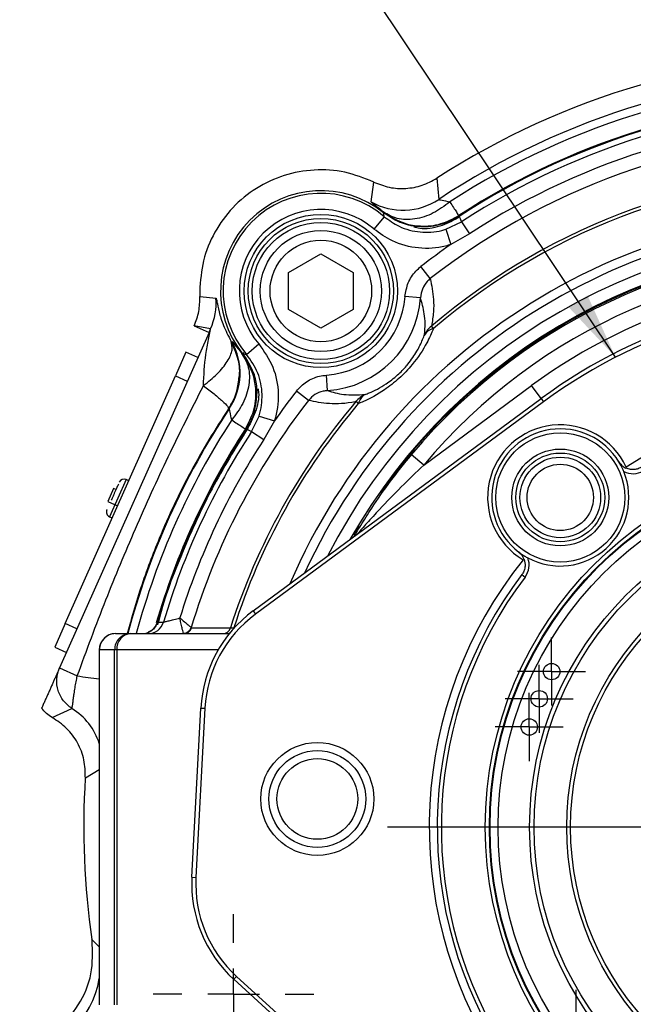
# Model space of a CAD drawing. Header units: inches. Extents: x 0.4 to 16.6, y 0.2 to 10.8.
# Tile 5 of 13: x 3.4 to 4.6, y 6.2 to 8.1. Entities that reach past the tile are written whole.
import ezdxf

# ---------------------------------------------------------------- set-up
doc = ezdxf.new("R2010")
doc.units = ezdxf.units.IN
doc.header["$MEASUREMENT"] = 0
doc.layers.add('SLD-0', color=7, linetype='Continuous', lineweight=25)
doc.dimstyles.new('SLDDIMSTYLE2', dxfattribs={"dimtxt": 0.18, "dimasz": 0.13, "dimexe": 0, "dimexo": 0.0625, "dimgap": 0, "dimtad": 0, "dimtih": 1, "dimtoh": 1, "dimdec": 0, "dimrnd": 1e-09, "dimzin": 0, "dimdsep": 46, "dimtxsty": 'Standard', "dimsah": 1, "dimcen": 0.09, "dimadec": 0, "dimazin": 0, "dimtfac": 0.13, "dimtdec": 0, "dimtofl": 0, "dimtmove": 0, "dimatfit": 3, "dimfxl": 1, "dimfrac": 2, "dimtolj": 1, "dimtzin": 0, "dimarcsym": 0})

# ---------------------------------------------------------------- blocks, each defined once
blk = doc.blocks.new('SW_CENTERMARKSYMBOL_3')
at = {"layer": 'SLD-0', "color": 0}
for p, q in [((0, 0.05), (0, 0.065875)), ((0, 0), (0, 0.05)), ((-0.05, 0), (-0.065875, 0)), ((0, 0), (-0.05, 0)), ((0, 0), (0, -0.05)), ((0, 0), (0.05, 0)), ((0.05, 0), (0.065875, 0)), ((0, -0.05), (0, -0.065875))]:
    blk.add_line(p, q, dxfattribs=at)
blk = doc.blocks.new('SW_CENTERMARKSYMBOL_4')
at = {"layer": 'SLD-0', "color": 0}
for p, q in [((0, 0.05), (0, 0.065875)), ((0, 0), (0, 0.05)), ((-0.05, 0), (-0.065875, 0)), ((0, 0), (-0.05, 0)), ((0, 0), (0, -0.05)), ((0, 0), (0.05, 0)), ((0.05, 0), (0.065875, 0)), ((0, -0.05), (0, -0.065875))]:
    blk.add_line(p, q, dxfattribs=at)
blk = doc.blocks.new('SW_CENTERMARKSYMBOL_5')
at = {"layer": 'SLD-0', "color": 0}
for p, q in [((0, 0.05), (0, 0.065875)), ((0, 0), (0, 0.05)), ((-0.05, 0), (-0.065875, 0)), ((0, 0), (-0.05, 0)), ((0, 0), (0, -0.05)), ((0, 0), (0.05, 0)), ((0.05, 0), (0.065875, 0)), ((0, -0.05), (0, -0.065875))]:
    blk.add_line(p, q, dxfattribs=at)
blk = doc.blocks.new('SW_CENTERMARKSYMBOL_6')
at = {"layer": 'SLD-0', "color": 0}
for p, q in [((0, 0.05), (0, 0.065875)), ((0, 0), (0, 0.05)), ((-0.05, 0), (-0.065875, 0)), ((0, 0), (-0.05, 0)), ((0, 0), (0, -0.05)), ((0, 0), (0.05, 0)), ((0.05, 0), (0.065875, 0)), ((0, -0.05), (0, -0.065875))]:
    blk.add_line(p, q, dxfattribs=at)
blk = doc.blocks.new('SW_CENTERMARKSYMBOL_9')
at = {"layer": 'SLD-0', "color": 0}
for p, q in [((-0.575, 0.7386), (-0.575, 1.548)), ((-0.575, 0.6386), (-0.575, 0.6886)), ((-0.675, 0.6386), (-1.4844, 0.6386)), ((-0.575, 0.6386), (-0.625, 0.6386)), ((-0.575, 0.6386), (-0.575, 0.5886)), ((-0.575, 0.6386), (-0.525, 0.6386)), ((-0.475, 0.6386), (0.3343, 0.6386)), ((-0.575, 0.5386), (-0.575, -0.2707)), ((-1.1394, 0.1305), (-1.1185, 0.1493)), ((-1.2137, 0.0636), (-1.1765, 0.0971)), ((-0.0669, 0.0743), (-0.091, 0.101)), ((-1.2137, 0.0636), (-1.2508, 0.0301)), ((0, 0), (-0.0335, 0.0372)), ((0, 0), (0.0335, -0.0372)), ((-1.288, -0.0033), (-1.3089, -0.0221)), ((0.0669, -0.0743), (0.091, -0.101)), ((-0.575, -0.1207), (-0.575, -0.0926)), ((-0.575, -0.2207), (-0.575, -0.1707)), ((-0.575, -0.2207), (-0.575, -0.2707)), ((-0.575, -0.3207), (-0.575, -0.3489))]:
    blk.add_line(p, q, dxfattribs=at)
for start, end in [(218.6664, 222), (222, 225.3336), (312, 315.3336), (308.6664, 312), (228.6671, 263.3329), (276.6671, 305.3329), (266.6664, 270), (270, 273.3336)]:
    blk.add_arc((-0.575, 0.6386), 0.8594, start, end, dxfattribs=at)
blk = doc.blocks.new('SW_CENTERMARKSYMBOL_10')
at = {"layer": 'SLD-0', "color": 0}
for p, q in [((0, 0.1), (0, 0.155475)), ((0, 0), (0, 0.05)), ((-0.1, 0), (-0.155475, 0)), ((0, 0), (-0.05, 0)), ((0, 0), (0, -0.05)), ((0, 0), (0.05, 0)), ((0.1, 0), (0.155475, 0)), ((0, -0.1), (0, -0.155475))]:
    blk.add_line(p, q, dxfattribs=at)

msp = doc.modelspace()

# ---------------------------------------------------------------- linework, layer by layer
at = {"color": 7, "linetype": 'Continuous', "lineweight": 25}
for p, q in [((4.2139, 7.7851), (4.2174, 7.7439)), ((4.0866, 7.7391), (4.0915, 7.7776)), ((4.112, 7.7104), (4.0917, 7.6866)), ((4.2562, 7.7125), (4.2549, 7.7081)), ((4.1638, 7.6927), (4.1386, 7.7025)), ((4.2313, 7.6862), (4.2615, 7.7006)), ((4.2313, 7.6862), (4.2408, 7.6565)), ((4.2615, 7.7006), (4.2768, 7.6771)), ((4.2768, 7.6771), (4.2408, 7.6565)), ((3.9267, 7.6026), (3.9892, 7.6387)), ((3.9892, 7.6387), (4.0517, 7.6026)), ((4.2011, 7.5905), (4.1829, 7.6139)), ((3.9267, 7.5304), (3.9267, 7.6026)), ((4.0517, 7.6026), (4.0517, 7.5304)), ((3.7547, 7.5666), (3.7549, 7.5557)), ((3.7549, 7.5557), (3.7863, 7.5527)), ((4.182, 7.5536), (4.1521, 7.5556)), ((3.9892, 7.4943), (3.9267, 7.5304)), ((4.0517, 7.5304), (3.9892, 7.4943)), ((3.7442, 7.4991), (3.7727, 7.4864)), ((3.7758, 7.4933), (3.7442, 7.4991)), ((4.2073, 7.494), (4.2034, 7.4986)), ((3.7727, 7.4864), (3.4833, 6.8365)), ((3.7727, 7.4864), (3.7758, 7.4933)), ((3.8155, 7.4689), (3.8167, 7.4691)), ((3.8454, 7.4437), (3.8691, 7.464)), ((3.7281, 7.4478), (3.7078, 7.4021)), ((3.7509, 7.4376), (3.7281, 7.4478)), ((3.8364, 7.4454), (3.8406, 7.4475)), ((3.4942, 6.9225), (3.7078, 7.4021)), ((3.7078, 7.4021), (3.7306, 7.3919)), ((4.0022, 7.3737), (4.0001, 7.4036)), ((4.1884, 7.2293), (4.3973, 7.3833)), ((4.4159, 7.3581), (4.3973, 7.3833)), ((3.865, 7.3691), (3.8649, 7.3667)), ((3.8653, 7.3678), (3.8649, 7.3667)), ((3.865, 7.3741), (3.865, 7.3691)), ((3.9653, 7.3546), (3.9418, 7.3728)), ((3.8581, 6.9471), (4.4159, 7.3581)), ((4.4205, 7.3519), (3.8628, 6.9408)), ((4.0618, 7.3484), (4.0571, 7.3523)), ((4.4159, 7.3581), (4.4205, 7.3519)), ((3.8119, 7.3383), (3.8106, 7.3384)), ((3.8552, 7.2942), (3.8695, 7.3244)), ((3.8695, 7.3244), (3.8992, 7.3149)), ((3.8992, 7.3149), (3.8786, 7.2789)), ((3.8477, 7.3008), (3.8432, 7.2996)), ((3.8552, 7.2942), (3.8786, 7.2789)), ((4.1884, 7.2293), (4.1644, 7.2493)), ((4.5797, 7.2235), (4.5804, 7.2256)), ((3.6174, 7.199), (3.6121, 7.2014)), ((3.588, 7.1841), (3.5768, 7.159)), ((3.5926, 7.182), (3.588, 7.1841)), ((3.5768, 7.159), (3.5958, 7.1505)), ((3.5801, 7.1294), (3.5853, 7.1271)), ((4.3807, 7.0458), (4.3829, 7.0463)), ((4.3783, 7.0173), (4.3845, 7.0126)), ((3.8581, 6.9471), (3.8628, 6.9408)), ((3.4942, 6.9225), (3.4739, 6.8768)), ((3.5171, 6.9123), (3.4942, 6.9225)), ((3.6729, 6.9255), (3.6729, 6.9255)), ((3.5915, 6.903), (3.6211, 6.903)), ((3.6211, 6.903), (3.8121, 6.903)), ((3.6589, 6.9076), (3.6546, 6.9057)), ((3.7383, 6.9146), (3.7387, 6.9142)), ((3.4739, 6.8768), (3.4967, 6.8666)), ((3.5603, 6.8718), (3.5603, 6.5896)), ((3.5603, 6.8718), (3.5603, 6.5896)), ((3.5899, 6.8718), (3.5603, 6.8718)), ((3.5942, 6.8718), (3.5899, 6.8718)), ((3.5899, 6.1843), (3.5899, 6.8718)), ((3.5942, 6.8718), (3.5942, 6.1843)), ((3.4833, 6.8365), (3.5176, 6.8212)), ((3.469, 6.7406), (3.5073, 6.758)), ((3.7396, 6.4312), (3.7568, 6.7589)), ((3.7646, 6.7585), (3.7474, 6.4308)), ((3.7568, 6.7589), (3.7646, 6.7585)), ((3.5603, 6.5896), (3.5603, 6.5896)), ((3.5603, 6.4665), (3.5603, 6.1843)), ((3.5603, 6.4665), (3.5603, 6.1843)), ((3.5603, 6.4665), (3.5603, 6.4665)), ((3.7396, 6.4312), (3.7474, 6.4308)), ((3.5463, 6.3091), (3.5461, 6.3104)), ((3.826, 6.2393), (3.8207, 6.2335)), ((3.826, 6.2393), (4.3377, 5.7722)), ((4.3324, 5.7664), (3.8207, 6.2335))]:
    msp.add_line(p, q, dxfattribs=at)
at = {"color": 8, "linetype": 'Continuous', "lineweight": 25}
for p, q in [((3.6121, 7.2014), (3.5801, 7.1294)), ((4.0528, 7.0944), (4.0627, 7.1112)), ((3.8202, 6.9126), (3.8208, 6.9145)), ((3.5603, 6.8718), (3.5603, 6.8718)), ((3.7905, 6.8718), (3.5942, 6.8718)), ((3.5603, 6.639), (3.5333, 6.6233)), ((3.5461, 6.3104), (3.5603, 6.2967))]:
    msp.add_line(p, q, dxfattribs=at)
at = {"color": 7, "linetype": 'Continuous', "lineweight": 25, "flags": 128}
msp.add_lwpolyline([(3.6729, 6.9255), (3.6778, 6.9255), (3.6846, 6.9254)], dxfattribs=at)
at = {"color": 7, "linetype": 'Continuous', "lineweight": 25}
for centre, radius in [((3.9892, 7.5665), 0.1484), ((3.9892, 7.5665), 0.1406), ((3.9892, 7.5665), 0.1328), ((3.9892, 7.5665), 0.1173), ((3.9892, 7.5665), 0.0983), ((4.4527, 7.1667), 0.125), ((5.0277, 6.528), 0.7201), ((4.4527, 7.1667), 0.0938), ((4.4527, 7.1667), 0.086), ((5.0277, 6.528), 0.7123), ((5.0277, 6.528), 0.711), ((4.4527, 7.1667), 0.0781), ((4.4527, 7.1667), 0.0642), ((5.0277, 6.528), 0.6954), ((5.0277, 6.528), 0.6344), ((5.0277, 6.528), 0.6258), ((5.0277, 6.528), 0.5625), ((5.0277, 6.528), 0.555), ((4.436, 6.8295), 0.0159), ((4.412, 6.7768), 0.0159), ((4.3927, 6.7222), 0.0159), ((3.9824, 6.5828), 0.1094), ((3.9824, 6.5828), 0.0938), ((3.9824, 6.5828), 0.0781)]:
    msp.add_circle(centre, radius, dxfattribs=at)
for centre, radius, start, end in [((5.0277, 6.528), 1.4975, 57.0827, 122.9173), ((5.0277, 6.528), 1.4611, 56.3186, 123.6814), ((5.0277, 6.528), 1.4453, 56.9214, 123.0786), ((5.0277, 6.528), 1.4136, 56.9214, 123.0786), ((5.0277, 6.528), 1.412, 56.9123, 123.0877), ((5.0277, 6.528), 1.4007, 56.8366, 123.1634), ((5.0277, 6.528), 1.3727, 56.8366, 123.1634), ((5.0277, 6.528), 1.3461, 52.1172, 127.8828), ((5.0277, 6.528), 1.2734, 49.6581, 130.3419), ((5.0277, 6.528), 1.2673, 49.6581, 130.3419), ((3.9892, 7.5666), 0.1942, 51.2653, 218.7347), ((3.9892, 7.5666), 0.1891, 49.4979, 220.5021), ((4.1481, 7.848), 0.125, 240.5524, 303.6555), ((3.9892, 7.5666), 0.1579, 49.4979, 220.5021), ((5.0277, 6.528), 1.125, 33.8785, 140.1215), ((5.0277, 6.528), 1.3758, 124.8885, 127.8828), ((5.0277, 6.528), 1.0938, 33.8785, 140.1215), ((5.0277, 6.528), 1.0625, 47.6076, 126.3924), ((3.6615, 7.5442), 0.125, 336.0099, 3.9029), ((3.9892, 7.5666), 0.1633, 273.8578, 356.1422), ((3.9892, 7.5666), 0.1933, 273.8578, 356.1422), ((5.0277, 6.528), 1.0312, 47.6076, 126.3924), ((5.0277, 6.528), 1.0234, 47.6076, 126.3924), ((4.2334, 7.461), 0.0481, 128.6759, 156.0047), ((4.2137, 7.4669), 0.0278, 103.2442, 150.4231), ((3.7078, 7.4076), 0.125, 326.3445, 29.4476), ((5.0277, 6.528), 1.3758, 142.1172, 145.1115), ((4.0947, 7.3223), 0.0481, 113.9953, 141.3241), ((4.0889, 7.342), 0.0278, 119.5769, 166.7558), ((5.0277, 6.528), 1.3461, 142.1172, 163.3094), ((5.0277, 6.528), 1.2734, 139.6581, 162.3574), ((5.0277, 6.528), 1.2673, 139.6581, 162.2437), ((5.0277, 6.528), 0.8287, 51.3294, 122.6706), ((5.0277, 6.528), 1.4611, 146.3186, 165.1285), ((4.4527, 7.1667), 0.1406, 24.8003, 239.1997), ((5.0277, 6.528), 1.412, 146.9123, 163.65), ((5.0277, 6.528), 1.4007, 146.8366, 163.5176), ((4.4527, 7.1667), 0.1328, 31.2756, 232.7244), ((5.0277, 6.528), 1.3727, 146.8366, 162.8271), ((4.4527, 7.1667), 0.1328, 241.8305, 22.1695), ((4.5929, 7.2518), 0.0391, 243.8329, 300.9934), ((3.608, 7.1922), 0.01, 66, 156), ((3.5841, 7.1386), 0.01, 156, 246), ((5.0277, 6.528), 0.8287, 141.3294, 212.6706), ((4.3533, 7.0361), 0.0391, 323.0066, 20.1672), ((5.0277, 6.528), 0.8131, 143.0066, 210.9934), ((5.0277, 6.528), 0.8053, 143.0066, 210.9934), ((4.0065, 6.7458), 0.25, 126.3924, 177), ((3.643, 6.9342), 0.0312, 270.055, 343.8069), ((3.6547, 6.9342), 0.0312, 270.0549, 343.676), ((4.0065, 6.7458), 0.2422, 126.3924, 177), ((3.5915, 6.8718), 0.0312, 90, 180), ((3.5916, 6.8718), 0.0312, 90.0244, 180.0244), ((3.6211, 6.8718), 0.0312, 90.0244, 180.0244), ((3.6234, 6.8738), 0.0293, 94.5559, 183.9258), ((3.7232, 6.9198), 0.0159, 270.2003, 341.1102), ((3.7239, 6.9185), 0.0155, 270.2259, 343.9699), ((3.7994, 6.9185), 0.0155, 270.2212, 343.0263), ((5.0277, 6.528), 1.4975, 176.3517, 188.3561), ((3.9893, 6.4181), 0.25, 177, 227.6076), ((3.9893, 6.4181), 0.2422, 177, 227.6076)]:
    msp.add_arc(centre, radius, start, end, dxfattribs=at)
at = {"color": 8, "linetype": 'Continuous', "lineweight": 25}
for centre, radius, start, end in [((5.0277, 6.528), 1.1954, 17.2307, 156.7693), ((5.0277, 6.528), 1.1779, 18.7078, 155.2922), ((5.0277, 6.528), 1.1524, 21.0999, 152.9001), ((5.0277, 6.528), 1.1293, 23.5716, 150.4465), ((5.0277, 6.528), 1.1275, 31.7829, 144.9479), ((5.0277, 6.528), 1.4453, 146.9214, 164.9619), ((5.0277, 6.528), 1.4136, 146.9214, 163.7485), ((3.8078, 6.9148), 0.0118, 270.1882, 296.4044), ((3.6305, 7.5218), 0.7096, 260.8432, 264.3196), ((3.4411, 6.6519), 0.1251, 17.7003, 58.046), ((3.3754, 6.2672), 0.1877, 279.4274, 350.0654)]:
    msp.add_arc(centre, radius, start, end, dxfattribs=at)
at = {"color": 7, "linetype": 'Continuous', "lineweight": 25}
for points in [[(4.0915, 7.7776), (4.0731, 7.7849), (4.0363, 7.7995), (3.9763, 7.8031), (3.9176, 7.7926), (3.8633, 7.7674), (3.8171, 7.7296), (3.782, 7.6814), (3.759, 7.6259), (3.7561, 7.5863), (3.7547, 7.5666)], [(4.2389, 7.7391), (4.2438, 7.7316), (4.2535, 7.7167), (4.2553, 7.7139), (4.2562, 7.7125)], [(3.8167, 7.3168), (3.8241, 7.312), (3.8391, 7.3023), (3.8418, 7.3005), (3.8432, 7.2996)], [(3.5073, 6.758), (3.5014, 6.7626), (3.4896, 6.7719), (3.4795, 6.7924), (3.4763, 6.8151), (3.481, 6.8293), (3.4833, 6.8365)]]:
    msp.add_open_spline(points, degree=3, dxfattribs=at)
for points, knots in [([(4.0915, 7.7776), (4.1014, 7.7736), (4.1214, 7.7657), (4.1538, 7.7641), (4.1857, 7.7697), (4.2045, 7.78), (4.2139, 7.7851)], [0, 0, 0, 0, 0.2495489, 0.4998937, 0.7502251, 1, 1, 1, 1]), ([(4.2174, 7.7439), (4.2177, 7.7437), (4.2183, 7.7433), (4.2252, 7.7423), (4.2334, 7.7404), (4.2389, 7.7391)], [0, 0, 0, 0, 0.251921, 0.502064, 1, 1, 1, 1]), ([(4.1103, 7.7194), (4.1034, 7.7249), (4.0896, 7.7359), (4.0876, 7.738), (4.0866, 7.7391)], [0, 0, 0, 0, 0.4996538, 1, 1, 1, 1]), ([(4.2389, 7.7391), (4.2284, 7.7312), (4.2068, 7.7152), (4.1708, 7.7042), (4.1365, 7.7044), (4.1189, 7.7144), (4.1103, 7.7194)], [0, 0, 0, 0, 0.243136, 0.5, 0.756864, 1, 1, 1, 1]), ([(4.1103, 7.7194), (4.1236, 7.7109), (4.1458, 7.6969), (4.185, 7.6909), (4.2219, 7.6943), (4.2449, 7.7066), (4.2562, 7.7125)], [0, 0, 0, 0, 0.30035, 0.499876, 0.756119, 1, 1, 1, 1]), ([(4.112, 7.7104), (4.1118, 7.7115), (4.1114, 7.714), (4.1109, 7.7166), (4.1107, 7.718)], [0, 0, 0, 0, 0.423273, 1, 1, 1, 1]), ([(4.1624, 7.6933), (4.1574, 7.6946), (4.1386, 7.6993), (4.1225, 7.7101), (4.1107, 7.718)], [0, 0, 0, 0, 0.270251, 1, 1, 1, 1]), ([(4.112, 7.7104), (4.1213, 7.7036), (4.142, 7.6886), (4.1812, 7.6787), (4.2125, 7.6806), (4.2286, 7.6854), (4.2313, 7.6862)], [0, 0, 0, 0, 0.271237, 0.602164, 0.932744, 1, 1, 1, 1]), ([(4.2549, 7.7081), (4.2434, 7.7021), (4.2203, 7.6901), (4.1894, 7.6853), (4.1729, 7.6892), (4.1691, 7.6901)], [0, 0, 0, 0, 0.434994, 0.8701, 1, 1, 1, 1]), ([(4.2569, 7.711), (4.2444, 7.7045), (4.2194, 7.6915), (4.1882, 7.6898), (4.172, 7.6919), (4.1697, 7.6923)], [0, 0, 0, 0, 0.46098, 0.92197, 1, 1, 1, 1]), ([(4.2569, 7.711), (4.2578, 7.7091), (4.2593, 7.7056), (4.2608, 7.7021), (4.2615, 7.7006)], [0, 0, 0, 0, 0.549647, 1, 1, 1, 1]), ([(4.2408, 7.6565), (4.2374, 7.6555), (4.2173, 7.6495), (4.1781, 7.6471), (4.1292, 7.6595), (4.1034, 7.6782), (4.0917, 7.6866)], [0, 0, 0, 0, 0.067291, 0.398, 0.728909, 1, 1, 1, 1]), ([(4.1697, 7.6923), (4.1695, 7.6923), (4.1673, 7.6925), (4.1648, 7.6929), (4.1625, 7.6933), (4.1624, 7.6933)], [0, 0, 0, 0, 0.066377, 0.9799136, 1, 1, 1, 1]), ([(4.1521, 7.5556), (4.1536, 7.5646), (4.1566, 7.5827), (4.1694, 7.6022), (4.1796, 7.611), (4.1829, 7.6139)], [0, 0, 0, 0, 0.403564, 0.807281, 1, 1, 1, 1]), ([(4.2011, 7.5905), (4.1991, 7.5887), (4.1927, 7.5831), (4.1848, 7.5707), (4.1829, 7.5593), (4.182, 7.5536)], [0, 0, 0, 0, 0.191451, 0.594457, 1, 1, 1, 1]), ([(4.2011, 7.5905), (4.2037, 7.5775), (4.2077, 7.5576), (4.2079, 7.5266), (4.2049, 7.5079), (4.2034, 7.4986)], [0, 0, 0, 0, 0.486338, 0.743005, 1, 1, 1, 1]), ([(3.7442, 7.4991), (3.7477, 7.5083), (3.7545, 7.5265), (3.7548, 7.546), (3.7549, 7.5557)], [0, 0, 0, 0, 0.5016676, 1, 1, 1, 1]), ([(3.7863, 7.5527), (3.7868, 7.5511), (3.7877, 7.5478), (3.7917, 7.5269), (3.7991, 7.5008), (3.81, 7.4796), (3.8155, 7.4689)], [0, 0, 0, 0, 0.250172, 0.500383, 0.749779, 1, 1, 1, 1]), ([(4.1895, 7.4806), (4.1895, 7.4809), (4.1917, 7.4969), (4.1909, 7.5227), (4.1849, 7.5435), (4.182, 7.5536)], [0, 0, 0, 0, 0.009852, 0.521484, 1, 1, 1, 1]), ([(4.2073, 7.494), (4.2033, 7.4847), (4.1936, 7.4622), (4.1709, 7.428), (4.1409, 7.3966), (4.1079, 7.3709), (4.0812, 7.3564), (4.065, 7.3497), (4.0618, 7.3484)], [0, 0, 0, 0, 0.162337, 0.395787, 0.554182, 0.711926, 0.942817, 1, 1, 1, 1]), ([(3.7619, 7.383), (3.7629, 7.4035), (3.7643, 7.4343), (3.7707, 7.4681), (3.774, 7.4841), (3.7754, 7.4907), (3.7758, 7.4931), (3.7758, 7.4933), (3.7758, 7.4933)], [0, 0, 0, 0, 0.498841, 0.748742, 0.874097, 0.945265, 0.973929, 1, 1, 1, 1]), ([(4.0751, 7.3662), (4.0777, 7.3672), (4.0902, 7.372), (4.1112, 7.3827), (4.1368, 7.4022), (4.1507, 7.4165), (4.1638, 7.4321), (4.1724, 7.4448), (4.1826, 7.4634), (4.1866, 7.4733), (4.1895, 7.4806)], [0, 0, 0, 0, 0.060426, 0.295827, 0.448101, 0.575654, 0.598782, 0.771911, 0.830481, 1, 1, 1, 1]), ([(3.7619, 7.383), (3.7713, 7.3907), (3.7904, 7.4063), (3.8096, 7.4306), (3.8195, 7.4529), (3.8168, 7.4637), (3.8155, 7.4689)], [0, 0, 0, 0, 0.243758, 0.5, 0.756242, 1, 1, 1, 1]), ([(3.8167, 7.4691), (3.8177, 7.4681), (3.8198, 7.4661), (3.8309, 7.4523), (3.8364, 7.4454)], [0, 0, 0, 0, 0.500038, 1, 1, 1, 1]), ([(3.8691, 7.464), (3.8792, 7.4495), (3.8995, 7.4205), (3.9094, 7.3674), (3.9046, 7.3319), (3.8993, 7.3151), (3.8992, 7.3149)], [0, 0, 0, 0, 0.332453, 0.664935, 0.996731, 1, 1, 1, 1]), ([(3.8364, 7.4454), (3.8413, 7.4369), (3.8514, 7.4193), (3.8516, 7.3849), (3.8406, 7.3489), (3.8245, 7.3273), (3.8167, 7.3168)], [0, 0, 0, 0, 0.243136, 0.5, 0.756864, 1, 1, 1, 1]), ([(3.8432, 7.2996), (3.8492, 7.3108), (3.8614, 7.3338), (3.8649, 7.3707), (3.8588, 7.4099), (3.8448, 7.4321), (3.8364, 7.4454)], [0, 0, 0, 0, 0.243881, 0.500124, 0.699654, 1, 1, 1, 1]), ([(3.8377, 7.4451), (3.8454, 7.4332), (3.8589, 7.4127), (3.8647, 7.385), (3.8652, 7.3712), (3.8653, 7.3678)], [0, 0, 0, 0, 0.504856, 0.874449, 1, 1, 1, 1]), ([(3.8377, 7.4451), (3.8392, 7.4448), (3.8417, 7.4443), (3.8443, 7.4439), (3.8454, 7.4437)], [0, 0, 0, 0, 0.576727, 1, 1, 1, 1]), ([(3.838, 7.4453), (3.8458, 7.4334), (3.8565, 7.4171), (3.863, 7.394), (3.8643, 7.3842), (3.8649, 7.3797)], [0, 0, 0, 0, 0.5895866, 0.8077958, 1, 1, 1, 1]), ([(3.8695, 7.3244), (3.8696, 7.3246), (3.8739, 7.338), (3.8776, 7.3664), (3.8697, 7.4089), (3.8535, 7.4321), (3.8454, 7.4437)], [0, 0, 0, 0, 0.0032673, 0.3349165, 0.6673831, 1, 1, 1, 1]), ([(3.9418, 7.3728), (3.9481, 7.3793), (3.9605, 7.3924), (3.982, 7.4014), (3.9955, 7.4031), (4.0001, 7.4036)], [0, 0, 0, 0, 0.3970228, 0.7938935, 1, 1, 1, 1]), ([(3.5176, 6.8212), (3.5358, 6.8704), (3.5711, 6.9662), (3.6304, 7.1077), (3.6929, 7.2461), (3.7389, 7.3374), (3.7619, 7.383)], [0, 0, 0, 0, 0.256891, 0.499844, 0.749914, 1, 1, 1, 1]), ([(3.7619, 7.383), (3.7691, 7.3776), (3.7838, 7.3664), (3.7996, 7.3529), (3.8096, 7.3428), (3.8103, 7.3398), (3.8106, 7.3384)], [0, 0, 0, 0, 0.245667, 0.5, 0.754333, 1, 1, 1, 1]), ([(3.8106, 7.3384), (3.8164, 7.3483), (3.827, 7.3668), (3.8294, 7.388), (3.8306, 7.3979)], [0, 0, 0, 0, 0.535208, 1, 1, 1, 1]), ([(3.8649, 7.3667), (3.8636, 7.3527), (3.8618, 7.3335), (3.8523, 7.3114), (3.8472, 7.3029), (3.8447, 7.2988)], [0, 0, 0, 0, 0.58447, 0.803004, 1, 1, 1, 1]), ([(3.8675, 7.3777), (3.8676, 7.3769), (3.8705, 7.3634), (3.8654, 7.3355), (3.8536, 7.3124), (3.8477, 7.3008)], [0, 0, 0, 0, 0.028676, 0.513226, 1, 1, 1, 1]), ([(3.8653, 7.3678), (3.8653, 7.3678), (3.8653, 7.3679), (3.8651, 7.3684), (3.8651, 7.3688), (3.865, 7.3691)], [0, 0, 0, 0, 0.039719, 0.374913, 1, 1, 1, 1]), ([(4.0022, 7.3737), (3.9992, 7.3734), (3.9907, 7.3724), (3.9771, 7.3669), (3.9692, 7.3587), (3.9653, 7.3546)], [0, 0, 0, 0, 0.207401, 0.604963, 1, 1, 1, 1]), ([(4.0022, 7.3737), (4.012, 7.3707), (4.0326, 7.3642), (4.0606, 7.3655), (4.0751, 7.3662)], [0, 0, 0, 0, 0.478666, 1, 1, 1, 1]), ([(4.0571, 7.3523), (4.0567, 7.3523), (4.0372, 7.3482), (4.0047, 7.3467), (3.9783, 7.352), (3.9653, 7.3546)], [0, 0, 0, 0, 0.010657, 0.513477, 1, 1, 1, 1]), ([(3.8167, 7.3168), (3.8154, 7.3223), (3.8134, 7.3306), (3.8125, 7.3374), (3.8121, 7.338), (3.8119, 7.3383)], [0, 0, 0, 0, 0.498523, 0.750294, 1, 1, 1, 1]), ([(3.8477, 7.3008), (3.8237, 7.2621), (3.7759, 7.1848), (3.7201, 7.0603), (3.6857, 6.9716), (3.6741, 6.9236), (3.6732, 6.9198)], [0, 0, 0, 0, 0.323995, 0.64799, 0.971985, 1, 1, 1, 1]), ([(3.8552, 7.2942), (3.8536, 7.2949), (3.8501, 7.2964), (3.8466, 7.298), (3.8447, 7.2988)], [0, 0, 0, 0, 0.450353, 1, 1, 1, 1]), ([(4.0539, 7.0914), (4.0554, 7.0939), (4.059, 7.1001), (4.07, 7.1184), (4.0912, 7.152), (4.1237, 7.1988), (4.1508, 7.2325), (4.1644, 7.2493)], [0, 0, 0, 0, 0.064221, 0.154318, 0.360534, 0.679743, 1, 1, 1, 1]), ([(4.1884, 7.2293), (4.1738, 7.2153), (4.1446, 7.1873), (4.1081, 7.1493), (4.0828, 7.1219), (4.0691, 7.1066), (4.0628, 7.0994), (4.0602, 7.0963), (4.0594, 7.0955), (4.0593, 7.0953), (4.0592, 7.0953)], [0, 0, 0, 0, 0.311989, 0.625203, 0.816052, 0.893228, 0.960502, 0.977504, 0.987857, 1, 1, 1, 1]), ([(4.5662, 7.2356), (4.5678, 7.2335), (4.5708, 7.2292), (4.5758, 7.2255), (4.5787, 7.224), (4.5797, 7.2235)], [0, 0, 0, 0, 0.401313, 0.799783, 1, 1, 1, 1]), ([(4.5757, 7.2168), (4.5748, 7.2189), (4.5718, 7.2258), (4.5686, 7.2317), (4.5662, 7.2356), (4.5662, 7.2356)], [0, 0, 0, 0, 0.306258, 0.993779, 1, 1, 1, 1]), ([(4.609, 7.225), (4.6065, 7.2238), (4.6016, 7.2213), (4.5928, 7.2202), (4.5854, 7.2212), (4.5812, 7.2229), (4.5797, 7.2235)], [0, 0, 0, 0, 0.2407709, 0.4803273, 0.8236318, 1, 1, 1, 1]), ([(3.5973, 7.1926), (3.5964, 7.1906), (3.595, 7.1875), (3.5923, 7.1814), (3.59, 7.1763), (3.5876, 7.1709), (3.5853, 7.1657), (3.584, 7.1628), (3.5834, 7.1615)], [0, 0, 0, 0, 0.278738, 0.430263, 0.582055, 0.733579, 0.885372, 1, 1, 1, 1]), ([(3.5751, 7.1427), (3.575, 7.1427), (3.575, 7.1426), (3.5754, 7.1434), (3.5755, 7.1437)], [0, 0, 0, 0, 0.6586477, 1, 1, 1, 1]), ([(4.3829, 7.0463), (4.3821, 7.0481), (4.3805, 7.052), (4.3768, 7.0572), (4.3735, 7.0599), (4.3722, 7.061)], [0, 0, 0, 0, 0.356357, 0.74604, 1, 1, 1, 1]), ([(4.3722, 7.061), (4.3723, 7.0609), (4.3759, 7.0582), (4.3814, 7.0543), (4.388, 7.0507), (4.39, 7.0496)], [0, 0, 0, 0, 0.006221, 0.693742, 1, 1, 1, 1]), ([(4.3829, 7.0463), (4.3838, 7.0421), (4.3853, 7.0357), (4.3832, 7.0258), (4.3805, 7.0203), (4.3786, 7.0178), (4.3783, 7.0173)], [0, 0, 0, 0, 0.464807, 0.722868, 0.945934, 1, 1, 1, 1]), ([(3.6729, 6.9255), (3.6715, 6.9222), (3.6688, 6.9158), (3.6633, 6.9097), (3.6595, 6.908), (3.6589, 6.9077)], [0, 0, 0, 0, 0.455093, 0.91122, 1, 1, 1, 1]), ([(3.6846, 6.9254), (3.6852, 6.9256), (3.6866, 6.9259), (3.6931, 6.9275), (3.7022, 6.9298), (3.7104, 6.9318), (3.7152, 6.9331), (3.7162, 6.9333)], [0, 0, 0, 0, 0.219022, 0.443946, 0.681884, 0.937369, 1, 1, 1, 1]), ([(3.7233, 6.9039), (3.7231, 6.9046), (3.7225, 6.9063), (3.7209, 6.912), (3.7192, 6.9194), (3.7178, 6.9258), (3.7171, 6.9293), (3.7166, 6.9312), (3.7164, 6.9322), (3.7163, 6.9327), (3.7163, 6.933), (3.7162, 6.9331), (3.7162, 6.9332), (3.7162, 6.9333), (3.7162, 6.9333)], [0, 0, 0, 0, 0.179085, 0.41019, 0.687047, 0.834549, 0.912527, 0.953832, 0.975651, 0.987162, 0.993232, 0.995231, 0.996144, 1, 1, 1, 1]), ([(3.7162, 6.9333), (3.7162, 6.9333), (3.7193, 6.9308), (3.7252, 6.9259), (3.7325, 6.9198), (3.7369, 6.916), (3.7379, 6.915), (3.7383, 6.9146)], [0, 0, 0, 0, 0.00358, 0.287392, 0.570056, 0.83605, 1, 1, 1, 1]), ([(3.7387, 6.9142), (3.7402, 6.9142), (3.7481, 6.9142), (3.7732, 6.9141), (3.797, 6.914), (3.8142, 6.914)], [0, 0, 0, 0, 0.0572644, 0.3165701, 1, 1, 1, 1]), ([(3.8142, 6.914), (3.8155, 6.9141), (3.8171, 6.9142), (3.8203, 6.9145), (3.8208, 6.9145)], [0, 0, 0, 0, 0.8417312, 1, 1, 1, 1]), ([(3.4833, 6.8365), (3.4832, 6.8363), (3.4831, 6.836), (3.4828, 6.8353), (3.4822, 6.834), (3.4809, 6.8312), (3.4795, 6.8279), (3.4777, 6.8239), (3.4755, 6.8189), (3.4729, 6.8131), (3.47, 6.8067), (3.4671, 6.8), (3.464, 6.7931), (3.4609, 6.7861), (3.4578, 6.7792), (3.4547, 6.7724), (3.4516, 6.7654), (3.4497, 6.761), (3.4486, 6.7586)], [0, 0, 0, 0, 0.000423, 0.000885, 0.002029, 0.005541, 0.018264, 0.038938, 0.068173, 0.120541, 0.187647, 0.267578, 0.36251, 0.472448, 0.588214, 0.711549, 0.848811, 1, 1, 1, 1]), ([(3.5073, 6.758), (3.5075, 6.7583), (3.5077, 6.759), (3.5083, 6.763), (3.5092, 6.7691), (3.5102, 6.7771), (3.5116, 6.7869), (3.5133, 6.7978), (3.5154, 6.8096), (3.5169, 6.8174), (3.5176, 6.8212)], [0, 0, 0, 0, 0.124679, 0.249791, 0.369069, 0.49987, 0.616807, 0.749838, 0.877477, 1, 1, 1, 1]), ([(3.469, 6.7406), (3.4651, 6.743), (3.4573, 6.7479), (3.4515, 6.7551), (3.4486, 6.7586)], [0, 0, 0, 0, 0.500031, 1, 1, 1, 1]), ([(3.5333, 6.6233), (3.533, 6.6351), (3.5326, 6.6588), (3.5194, 6.692), (3.4985, 6.721), (3.4788, 6.7341), (3.469, 6.7406)], [0, 0, 0, 0, 0.25066, 0.500646, 0.750476, 1, 1, 1, 1]), ([(3.5603, 6.5896), (3.5603, 6.5687), (3.5603, 6.5277), (3.5603, 6.4867), (3.5603, 6.4665)], [0, 0, 0, 0, 0.507779, 1, 1, 1, 1]), ([(3.4186, 6.105), (3.4387, 6.1139), (3.4788, 6.1316), (3.5226, 6.182), (3.5489, 6.2434), (3.5472, 6.2872), (3.5463, 6.3091)], [0, 0, 0, 0, 0.2499916, 0.4999907, 0.749985, 1, 1, 1, 1])]:
    msp.add_open_spline(points, degree=3, knots=knots, dxfattribs=at)
at = {"color": 8, "linetype": 'Continuous', "lineweight": 25}
for points, knots in [([(3.8306, 7.3979), (3.8309, 7.3996), (3.8335, 7.4127), (3.8294, 7.4379), (3.8201, 7.4587), (3.8155, 7.4689)], [0, 0, 0, 0, 0.070376, 0.544078, 1, 1, 1, 1]), ([(3.8106, 7.3384), (3.7977, 7.3185), (3.7719, 7.2787), (3.7368, 7.2166), (3.7047, 7.1529), (3.6787, 7.0941), (3.6574, 7.0399), (3.64, 6.9907), (3.6275, 6.9504), (3.6192, 6.9211), (3.616, 6.9088), (3.6144, 6.903)], [0, 0, 0, 0, 0.1487174, 0.2972305, 0.4460075, 0.5942836, 0.697914, 0.8092284, 0.920503, 0.9623158, 1, 1, 1, 1])]:
    msp.add_open_spline(points, degree=3, knots=knots, dxfattribs=at)

# ---------------------------------------------------------------- block references
at = {"layer": 'SLD-0', "color": 7}
for name, p in [('SW_CENTERMARKSYMBOL_9', (5.6028, 5.8894)), ('SW_CENTERMARKSYMBOL_3', (4.436, 6.8295)), ('SW_CENTERMARKSYMBOL_4', (4.412, 6.7768)), ('SW_CENTERMARKSYMBOL_5', (4.3927, 6.7222)), ('SW_CENTERMARKSYMBOL_10', (3.8203, 6.2045)), ('SW_CENTERMARKSYMBOL_6', (4.4838, 6.1471))]:
    msp.add_blockref(name, p, dxfattribs=at)

# ---------------------------------------------------------------- leaders
msp.add_leader([(4.5598, 7.4382), (3.936, 8.371), (3.686, 8.371)], dimstyle='SLDDIMSTYLE2', dxfattribs=at)

doc.saveas('drawing.dxf')
